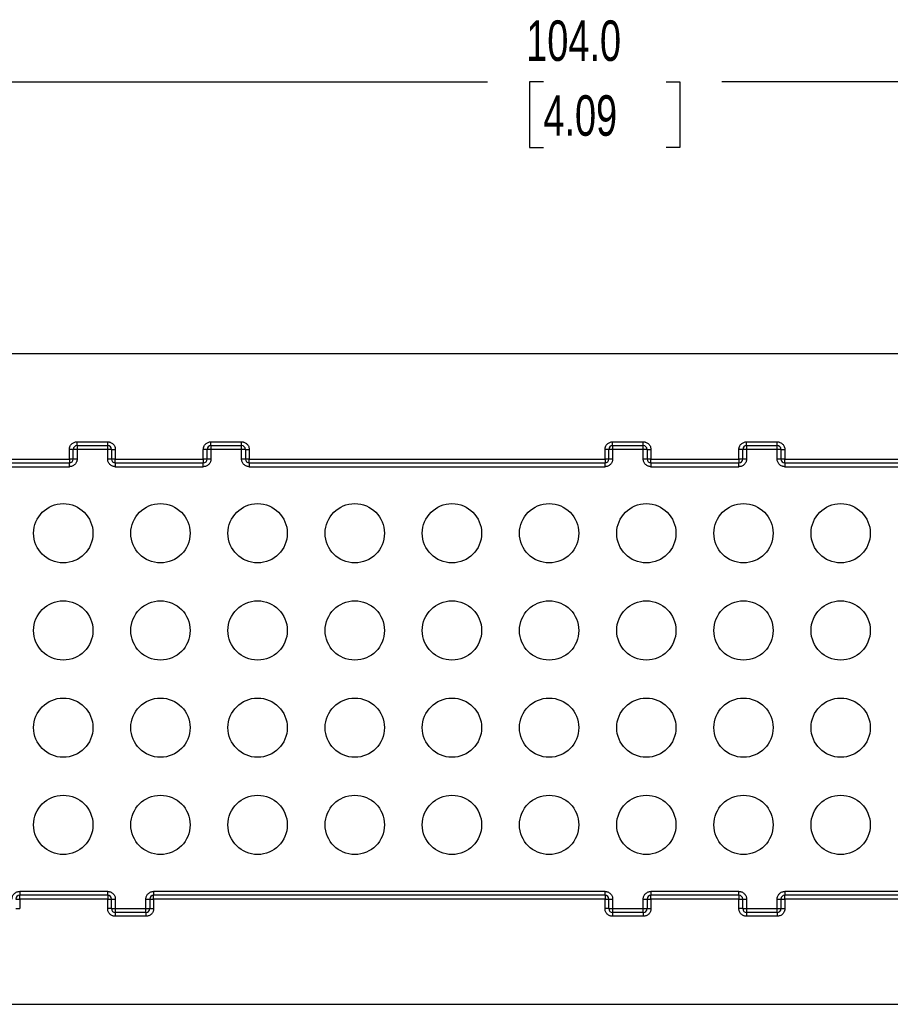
# Model space of a CAD drawing. Header units: millimetres. Extents: x 6 to 273, y 6 to 210.
# Tile 3 of 13: x 62 to 107, y 59 to 111. Entities that reach past the tile are written whole.
import ezdxf

# ---------------------------------------------------------------- set-up
doc = ezdxf.new("R2010")
doc.units = ezdxf.units.MM
doc.linetypes.add('SLD-Solid', pattern=[0])
doc.layers.add('DIMENSIONS', color=140, linetype='SLD-Solid', lineweight=25)
doc.styles.add('SLDTEXTSTYLE0', font='TXT', dxfattribs={"width": 0.7})
doc.dimstyles.new('SLDDIMSTYLE0', dxfattribs={"dimtxt": 2.158008, "dimasz": 3.302, "dimexe": 0, "dimexo": 0.0625, "dimgap": 0.539502, "dimtad": 0, "dimtih": 1, "dimtoh": 1, "dimrnd": 1e-09, "dimzin": 4, "dimdsep": 46, "dimtxsty": 'SLDTEXTSTYLE0', "dimsah": 1, "dimcen": 0.09, "dimadec": 0, "dimazin": 1, "dimtfac": 1, "dimtofl": 0, "dimtmove": 0, "dimatfit": 3, "dimfxl": 0, "dimfrac": 2, "dimtolj": 1, "dimtzin": 12, "dimarcsym": 0})

# ---------------------------------------------------------------- blocks, each defined once
blk = doc.blocks.new('_D')
at = {"layer": 'DIMENSIONS'}
for p, q in [((45.165, 91.074), (45.165, 110.694)), ((149.165, 91.074), (149.165, 110.694)), ((45.165, 107.519), (86.318, 107.519)), ((89.243, 107.519), (88.518, 107.519)), ((88.518, 107.519), (88.518, 104.09)), ((95.655, 107.519), (96.38, 107.519)), ((96.38, 107.519), (96.38, 104.09)), ((149.165, 107.519), (98.58, 107.519)), ((88.518, 104.09), (89.243, 104.09)), ((96.38, 104.09), (95.655, 104.09))]:
    blk.add_line(p, q, dxfattribs=at)
for points in [[(45.165, 107.519), (48.467, 107.011), (48.467, 108.027)], [(149.165, 107.519), (145.863, 108.027), (145.863, 107.011)]]:
    blk.add_solid(points, dxfattribs=at)
at = {"layer": 'DIMENSIONS', "char_height": 2.1167, "attachment_point": 1, "style": 'SLDTEXTSTYLE0'}
for s, insert in [('104.0', (88.345, 110.731)), ('4.09', (89.243, 106.818))]:
    blk.add_mtext(s, dxfattribs=dict(at, insert=insert))

msp = doc.modelspace()

# ---------------------------------------------------------------- linework, layer by layer
for p, q in [((142.165, 93.304), (52.165, 93.304)), ((64.865, 88.504), (64.865, 88.704)), ((64.865, 88.704), (66.465, 88.704)), ((66.465, 88.504), (66.465, 88.704)), ((71.865, 88.504), (71.865, 88.704)), ((71.865, 88.704), (73.465, 88.704)), ((73.465, 88.504), (73.465, 88.704)), ((92.865, 88.504), (92.865, 88.704)), ((92.865, 88.704), (94.465, 88.704)), ((94.465, 88.504), (94.465, 88.704)), ((99.865, 88.504), (99.865, 88.704)), ((99.865, 88.704), (101.465, 88.704)), ((101.465, 88.504), (101.465, 88.704)), ((64.665, 88.304), (64.465, 88.304)), ((64.465, 87.804), (64.465, 88.304)), ((64.665, 87.804), (64.665, 88.304)), ((64.865, 88.304), (64.665, 88.304)), ((64.865, 88.504), (66.465, 88.504)), ((64.865, 88.504), (64.865, 88.304)), ((64.865, 88.304), (64.865, 87.804)), ((66.465, 88.304), (64.865, 88.304)), ((66.465, 88.304), (66.465, 88.504)), ((66.465, 87.804), (66.465, 88.304)), ((66.665, 88.304), (66.465, 88.304)), ((66.665, 88.304), (66.665, 87.804)), ((66.665, 88.304), (66.865, 88.304)), ((66.865, 88.304), (66.865, 87.804)), ((71.665, 88.304), (71.465, 88.304)), ((71.465, 87.804), (71.465, 88.304)), ((71.665, 87.804), (71.665, 88.304)), ((71.865, 88.304), (71.665, 88.304)), ((71.865, 88.504), (73.465, 88.504)), ((71.865, 88.504), (71.865, 88.304)), ((71.865, 88.304), (71.865, 87.804)), ((73.465, 88.304), (71.865, 88.304)), ((73.465, 88.304), (73.465, 88.504)), ((73.465, 87.804), (73.465, 88.304)), ((73.665, 88.304), (73.465, 88.304)), ((73.665, 88.304), (73.665, 87.804)), ((73.665, 88.304), (73.865, 88.304)), ((73.865, 88.304), (73.865, 87.804)), ((92.665, 88.304), (92.465, 88.304)), ((92.465, 87.804), (92.465, 88.304)), ((92.665, 87.804), (92.665, 88.304)), ((92.865, 88.304), (92.665, 88.304)), ((92.865, 88.504), (94.465, 88.504)), ((92.865, 88.504), (92.865, 88.304)), ((92.865, 88.304), (92.865, 87.804)), ((94.465, 88.304), (92.865, 88.304)), ((94.465, 88.304), (94.465, 88.504)), ((94.465, 87.804), (94.465, 88.304)), ((94.665, 88.304), (94.465, 88.304)), ((94.665, 88.304), (94.665, 87.804)), ((94.665, 88.304), (94.865, 88.304)), ((94.865, 88.304), (94.865, 87.804)), ((99.665, 88.304), (99.465, 88.304)), ((99.465, 87.804), (99.465, 88.304)), ((99.665, 87.804), (99.665, 88.304)), ((99.865, 88.304), (99.665, 88.304)), ((99.865, 88.504), (101.465, 88.504)), ((99.865, 88.504), (99.865, 88.304)), ((99.865, 88.304), (99.865, 87.804)), ((101.465, 88.304), (99.865, 88.304)), ((101.465, 88.304), (101.465, 88.504)), ((101.465, 87.804), (101.465, 88.304)), ((101.665, 88.304), (101.465, 88.304)), ((101.665, 88.304), (101.665, 87.804)), ((101.665, 88.304), (101.865, 88.304)), ((101.865, 88.304), (101.865, 87.804)), ((60.873, 87.804), (64.465, 87.804)), ((60.873, 87.604), (64.465, 87.604)), ((64.665, 87.804), (64.465, 87.804)), ((64.465, 87.804), (64.465, 87.604)), ((64.465, 87.404), (64.465, 87.604)), ((64.865, 87.804), (64.665, 87.804)), ((66.665, 87.804), (66.465, 87.804)), ((66.865, 87.804), (66.665, 87.804)), ((66.865, 87.604), (66.865, 87.804)), ((66.865, 87.804), (71.465, 87.804)), ((66.865, 87.604), (71.465, 87.604)), ((66.865, 87.604), (66.865, 87.404)), ((71.665, 87.804), (71.465, 87.804)), ((71.465, 87.804), (71.465, 87.604)), ((71.465, 87.404), (71.465, 87.604)), ((71.865, 87.804), (71.665, 87.804)), ((73.665, 87.804), (73.465, 87.804)), ((73.865, 87.804), (73.665, 87.804)), ((73.865, 87.604), (73.865, 87.804)), ((73.865, 87.804), (92.465, 87.804)), ((73.865, 87.604), (92.465, 87.604)), ((73.865, 87.604), (73.865, 87.404)), ((92.465, 87.804), (92.465, 87.604)), ((92.665, 87.804), (92.465, 87.804)), ((92.465, 87.404), (92.465, 87.604)), ((92.865, 87.804), (92.665, 87.804)), ((94.665, 87.804), (94.465, 87.804)), ((94.865, 87.804), (94.665, 87.804)), ((94.865, 87.604), (94.865, 87.804)), ((94.865, 87.804), (99.465, 87.804)), ((94.865, 87.604), (99.465, 87.604)), ((94.865, 87.604), (94.865, 87.404)), ((99.465, 87.804), (99.465, 87.604)), ((99.665, 87.804), (99.465, 87.804)), ((99.465, 87.404), (99.465, 87.604)), ((99.865, 87.804), (99.665, 87.804)), ((101.665, 87.804), (101.465, 87.804)), ((101.865, 87.804), (101.665, 87.804)), ((101.865, 87.604), (101.865, 87.804)), ((101.865, 87.804), (120.465, 87.804)), ((101.865, 87.604), (120.465, 87.604)), ((101.865, 87.604), (101.865, 87.404)), ((60.873, 87.404), (64.465, 87.404)), ((66.865, 87.404), (71.465, 87.404)), ((73.865, 87.404), (92.465, 87.404)), ((94.865, 87.404), (99.465, 87.404)), ((101.865, 87.404), (120.465, 87.404)), ((66.465, 65.204), (61.865, 65.204)), ((61.865, 65.204), (61.865, 65.004)), ((66.465, 65.004), (61.865, 65.004)), ((61.865, 64.804), (61.865, 65.004)), ((66.465, 65.004), (66.465, 65.204)), ((66.465, 65.004), (66.465, 64.804)), ((92.465, 65.204), (68.865, 65.204)), ((68.865, 65.204), (68.865, 65.004)), ((92.465, 65.004), (68.865, 65.004)), ((68.865, 64.804), (68.865, 65.004)), ((92.465, 65.004), (92.465, 65.204)), ((92.465, 65.004), (92.465, 64.804)), ((99.465, 65.204), (94.865, 65.204)), ((94.865, 65.204), (94.865, 65.004)), ((99.465, 65.004), (94.865, 65.004)), ((94.865, 64.804), (94.865, 65.004)), ((99.465, 65.004), (99.465, 65.204)), ((99.465, 65.004), (99.465, 64.804)), ((125.465, 65.204), (101.865, 65.204)), ((101.865, 65.204), (101.865, 65.004)), ((125.465, 65.004), (101.865, 65.004)), ((101.865, 64.804), (101.865, 65.004)), ((61.665, 64.804), (61.865, 64.804)), ((61.865, 64.804), (61.865, 64.304)), ((66.465, 64.804), (61.865, 64.804)), ((66.465, 64.804), (66.665, 64.804)), ((66.465, 64.304), (66.465, 64.804)), ((66.665, 64.304), (66.665, 64.804)), ((66.665, 64.804), (66.865, 64.804)), ((66.865, 64.804), (66.865, 64.304)), ((68.465, 64.304), (68.465, 64.804)), ((68.465, 64.804), (68.665, 64.804)), ((68.665, 64.804), (68.665, 64.304)), ((68.665, 64.804), (68.865, 64.804)), ((68.865, 64.804), (68.865, 64.304)), ((92.465, 64.804), (68.865, 64.804)), ((92.465, 64.804), (92.665, 64.804)), ((92.465, 64.304), (92.465, 64.804)), ((92.665, 64.304), (92.665, 64.804)), ((92.665, 64.804), (92.865, 64.804)), ((92.865, 64.804), (92.865, 64.304)), ((94.465, 64.304), (94.465, 64.804)), ((94.465, 64.804), (94.665, 64.804)), ((94.665, 64.804), (94.665, 64.304)), ((94.665, 64.804), (94.865, 64.804)), ((99.465, 64.804), (94.865, 64.804)), ((94.865, 64.804), (94.865, 64.304)), ((99.465, 64.804), (99.665, 64.804)), ((99.465, 64.304), (99.465, 64.804)), ((99.665, 64.304), (99.665, 64.804)), ((99.665, 64.804), (99.865, 64.804)), ((99.865, 64.804), (99.865, 64.304)), ((101.465, 64.304), (101.465, 64.804)), ((101.465, 64.804), (101.665, 64.804)), ((101.665, 64.804), (101.665, 64.304)), ((101.665, 64.804), (101.865, 64.804)), ((125.465, 64.804), (101.865, 64.804)), ((101.865, 64.804), (101.865, 64.304)), ((61.665, 64.304), (61.865, 64.304)), ((66.665, 64.304), (66.465, 64.304)), ((66.665, 64.304), (66.865, 64.304)), ((66.865, 64.304), (68.465, 64.304)), ((66.865, 64.304), (66.865, 64.104)), ((68.465, 64.104), (66.865, 64.104)), ((66.865, 64.104), (66.865, 63.904)), ((68.465, 63.904), (66.865, 63.904)), ((68.465, 64.304), (68.665, 64.304)), ((68.465, 64.104), (68.465, 64.304)), ((68.465, 64.104), (68.465, 63.904)), ((68.665, 64.304), (68.865, 64.304)), ((92.665, 64.304), (92.465, 64.304)), ((92.665, 64.304), (92.865, 64.304)), ((92.865, 64.304), (94.465, 64.304)), ((92.865, 64.304), (92.865, 64.104)), ((94.465, 64.104), (92.865, 64.104)), ((92.865, 64.104), (92.865, 63.904)), ((94.465, 63.904), (92.865, 63.904)), ((94.465, 64.304), (94.665, 64.304)), ((94.465, 64.104), (94.465, 64.304)), ((94.465, 64.104), (94.465, 63.904)), ((94.665, 64.304), (94.865, 64.304)), ((99.665, 64.304), (99.465, 64.304)), ((99.665, 64.304), (99.865, 64.304)), ((99.865, 64.304), (101.465, 64.304)), ((99.865, 64.304), (99.865, 64.104)), ((101.465, 64.104), (99.865, 64.104)), ((99.865, 64.104), (99.865, 63.904)), ((101.465, 63.904), (99.865, 63.904)), ((101.465, 64.304), (101.665, 64.304)), ((101.465, 64.104), (101.465, 64.304)), ((101.465, 64.104), (101.465, 63.904)), ((101.665, 64.304), (101.865, 64.304)), ((52.165, 59.304), (142.165, 59.304))]:
    msp.add_line(p, q)
for centre in [(64.145, 83.924), (69.225, 83.924), (74.305, 83.924), (79.385, 83.924), (84.465, 83.924), (89.545, 83.924), (94.625, 83.924), (99.705, 83.924), (104.785, 83.924), (64.145, 78.844), (69.225, 78.844), (74.305, 78.844), (79.385, 78.844), (84.465, 78.844), (89.545, 78.844), (94.625, 78.844), (99.705, 78.844), (104.785, 78.844), (64.145, 73.764), (69.225, 73.764), (74.305, 73.764), (79.385, 73.764), (84.465, 73.764), (89.545, 73.764), (94.625, 73.764), (99.705, 73.764), (104.785, 73.764), (64.145, 68.684), (69.225, 68.684), (74.305, 68.684), (79.385, 68.684), (84.465, 68.684), (89.545, 68.684), (94.625, 68.684), (99.705, 68.684), (104.785, 68.684)]:
    msp.add_circle(centre, 1.55)
for centre, start, end in [((64.865, 88.304), 90, 180), ((66.465, 88.304), 0, 90), ((71.865, 88.304), 90, 180), ((73.465, 88.304), 0, 90), ((92.865, 88.304), 90, 180), ((94.465, 88.304), 0, 90), ((99.865, 88.304), 90, 180), ((101.465, 88.304), 0, 90), ((64.465, 87.804), 270, 0), ((66.865, 87.804), 180, 270), ((71.465, 87.804), 270, 0), ((73.865, 87.804), 180, 270), ((92.465, 87.804), 270, 0), ((94.865, 87.804), 180, 270), ((99.465, 87.804), 270, 0), ((101.865, 87.804), 180, 270), ((61.865, 64.804), 90, 180), ((66.465, 64.804), 0, 90), ((68.865, 64.804), 90, 180), ((92.465, 64.804), 0, 90), ((94.865, 64.804), 90, 180), ((99.465, 64.804), 0, 90), ((101.865, 64.804), 90, 180), ((66.865, 64.304), 180, 270), ((68.465, 64.304), 270, 0), ((92.865, 64.304), 180, 270), ((94.465, 64.304), 270, 0), ((99.865, 64.304), 180, 270), ((101.465, 64.304), 270, 0)]:
    msp.add_arc(centre, 0.2, start, end)
for points, knots in [([(64.465, 88.304), (64.466, 88.321), (64.467, 88.354), (64.477, 88.403), (64.495, 88.461), (64.528, 88.525), (64.58, 88.588), (64.644, 88.641), (64.715, 88.677), (64.79, 88.7), (64.84, 88.703), (64.865, 88.704)], [0, 0, 0, 0, 0.079597, 0.159223, 0.240129, 0.368602, 0.500069, 0.628543, 0.760011, 0.879282, 1, 1, 1, 1]), ([(66.465, 88.704), (66.482, 88.703), (66.515, 88.702), (66.565, 88.692), (66.622, 88.674), (66.686, 88.641), (66.75, 88.589), (66.802, 88.526), (66.838, 88.455), (66.861, 88.38), (66.864, 88.329), (66.865, 88.304)], [0, 0, 0, 0, 0.0795968, 0.1592228, 0.2401291, 0.3686016, 0.5000689, 0.6285428, 0.7600114, 0.8792821, 1, 1, 1, 1]), ([(71.465, 88.304), (71.466, 88.321), (71.467, 88.354), (71.477, 88.403), (71.495, 88.461), (71.528, 88.525), (71.58, 88.588), (71.644, 88.641), (71.715, 88.677), (71.79, 88.7), (71.84, 88.703), (71.865, 88.704)], [0, 0, 0, 0, 0.079597, 0.159223, 0.240129, 0.368602, 0.500069, 0.628543, 0.760011, 0.879282, 1, 1, 1, 1]), ([(73.465, 88.704), (73.482, 88.703), (73.515, 88.702), (73.565, 88.692), (73.622, 88.674), (73.686, 88.641), (73.75, 88.589), (73.802, 88.526), (73.838, 88.455), (73.861, 88.38), (73.864, 88.329), (73.865, 88.304)], [0, 0, 0, 0, 0.079597, 0.159223, 0.240129, 0.368602, 0.500069, 0.628543, 0.760011, 0.879282, 1, 1, 1, 1]), ([(92.465, 88.304), (92.466, 88.321), (92.467, 88.354), (92.477, 88.403), (92.495, 88.461), (92.528, 88.525), (92.58, 88.588), (92.644, 88.641), (92.715, 88.677), (92.79, 88.7), (92.84, 88.703), (92.865, 88.704)], [0, 0, 0, 0, 0.079597, 0.159223, 0.240129, 0.368602, 0.500069, 0.628543, 0.760011, 0.879282, 1, 1, 1, 1]), ([(94.465, 88.704), (94.482, 88.703), (94.515, 88.702), (94.565, 88.692), (94.622, 88.674), (94.686, 88.641), (94.75, 88.589), (94.802, 88.526), (94.838, 88.455), (94.861, 88.38), (94.864, 88.329), (94.865, 88.304)], [0, 0, 0, 0, 0.0795968, 0.1592228, 0.2401291, 0.3686016, 0.5000689, 0.6285428, 0.7600114, 0.8792821, 1, 1, 1, 1]), ([(99.465, 88.304), (99.466, 88.321), (99.467, 88.354), (99.477, 88.403), (99.495, 88.461), (99.528, 88.525), (99.58, 88.588), (99.644, 88.641), (99.715, 88.677), (99.79, 88.7), (99.84, 88.703), (99.865, 88.704)], [0, 0, 0, 0, 0.079597, 0.159223, 0.240129, 0.368602, 0.500069, 0.628543, 0.760011, 0.879282, 1, 1, 1, 1]), ([(101.465, 88.704), (101.482, 88.703), (101.515, 88.702), (101.565, 88.692), (101.622, 88.674), (101.686, 88.641), (101.75, 88.589), (101.802, 88.526), (101.838, 88.455), (101.861, 88.38), (101.864, 88.329), (101.865, 88.304)], [0, 0, 0, 0, 0.079597, 0.159223, 0.240129, 0.368602, 0.500069, 0.628543, 0.760011, 0.879282, 1, 1, 1, 1]), ([(64.865, 87.804), (64.865, 87.787), (64.864, 87.754), (64.854, 87.705), (64.835, 87.647), (64.802, 87.583), (64.751, 87.52), (64.687, 87.467), (64.616, 87.431), (64.541, 87.408), (64.491, 87.405), (64.465, 87.404)], [0, 0, 0, 0, 0.0795968, 0.1592228, 0.2401291, 0.3686016, 0.5000689, 0.6285428, 0.7600114, 0.8792821, 1, 1, 1, 1]), ([(66.865, 87.404), (66.849, 87.405), (66.815, 87.406), (66.766, 87.416), (66.708, 87.434), (66.644, 87.467), (66.581, 87.519), (66.529, 87.583), (66.492, 87.654), (66.469, 87.728), (66.467, 87.779), (66.465, 87.804)], [0, 0, 0, 0, 0.079597, 0.159223, 0.240129, 0.368602, 0.500069, 0.628543, 0.760011, 0.879282, 1, 1, 1, 1]), ([(71.865, 87.804), (71.865, 87.787), (71.864, 87.754), (71.854, 87.705), (71.835, 87.647), (71.802, 87.583), (71.751, 87.52), (71.687, 87.467), (71.616, 87.431), (71.541, 87.408), (71.491, 87.405), (71.465, 87.404)], [0, 0, 0, 0, 0.079597, 0.159223, 0.240129, 0.368602, 0.500069, 0.628543, 0.760011, 0.879282, 1, 1, 1, 1]), ([(73.865, 87.404), (73.849, 87.405), (73.815, 87.406), (73.766, 87.416), (73.708, 87.434), (73.644, 87.467), (73.581, 87.519), (73.529, 87.583), (73.492, 87.654), (73.469, 87.728), (73.467, 87.779), (73.465, 87.804)], [0, 0, 0, 0, 0.079597, 0.159223, 0.240129, 0.368602, 0.500069, 0.628543, 0.760011, 0.879282, 1, 1, 1, 1]), ([(92.865, 87.804), (92.865, 87.787), (92.864, 87.754), (92.854, 87.705), (92.835, 87.647), (92.802, 87.583), (92.751, 87.52), (92.687, 87.467), (92.616, 87.431), (92.541, 87.408), (92.491, 87.405), (92.465, 87.404)], [0, 0, 0, 0, 0.079597, 0.159223, 0.240129, 0.368602, 0.500069, 0.628543, 0.760011, 0.879282, 1, 1, 1, 1]), ([(94.865, 87.404), (94.849, 87.405), (94.815, 87.406), (94.766, 87.416), (94.708, 87.434), (94.644, 87.467), (94.581, 87.519), (94.529, 87.583), (94.492, 87.654), (94.469, 87.728), (94.467, 87.779), (94.465, 87.804)], [0, 0, 0, 0, 0.079597, 0.159223, 0.240129, 0.368602, 0.500069, 0.628543, 0.760011, 0.879282, 1, 1, 1, 1]), ([(99.865, 87.804), (99.865, 87.787), (99.864, 87.754), (99.854, 87.705), (99.835, 87.647), (99.802, 87.583), (99.751, 87.52), (99.687, 87.467), (99.616, 87.431), (99.541, 87.408), (99.491, 87.405), (99.465, 87.404)], [0, 0, 0, 0, 0.079597, 0.159223, 0.240129, 0.368602, 0.500069, 0.628543, 0.760011, 0.879282, 1, 1, 1, 1]), ([(101.865, 87.404), (101.849, 87.405), (101.815, 87.406), (101.766, 87.416), (101.708, 87.434), (101.644, 87.467), (101.581, 87.519), (101.529, 87.583), (101.492, 87.654), (101.469, 87.728), (101.467, 87.779), (101.465, 87.804)], [0, 0, 0, 0, 0.079597, 0.159223, 0.240129, 0.368602, 0.500069, 0.628543, 0.760011, 0.879282, 1, 1, 1, 1]), ([(61.465, 64.804), (61.466, 64.821), (61.467, 64.854), (61.477, 64.903), (61.495, 64.961), (61.528, 65.025), (61.58, 65.088), (61.644, 65.141), (61.715, 65.177), (61.79, 65.2), (61.84, 65.203), (61.865, 65.204)], [0, 0, 0, 0, 0.079597, 0.159223, 0.240129, 0.368602, 0.500069, 0.628543, 0.760011, 0.879282, 1, 1, 1, 1]), ([(66.465, 65.204), (66.482, 65.203), (66.515, 65.202), (66.565, 65.192), (66.622, 65.174), (66.686, 65.141), (66.75, 65.089), (66.802, 65.026), (66.838, 64.955), (66.861, 64.88), (66.864, 64.829), (66.865, 64.804)], [0, 0, 0, 0, 0.079597, 0.159223, 0.240129, 0.368602, 0.500069, 0.628543, 0.760011, 0.879282, 1, 1, 1, 1]), ([(68.465, 64.804), (68.466, 64.821), (68.467, 64.854), (68.477, 64.903), (68.495, 64.961), (68.528, 65.025), (68.58, 65.088), (68.644, 65.141), (68.715, 65.177), (68.79, 65.2), (68.84, 65.203), (68.865, 65.204)], [0, 0, 0, 0, 0.079597, 0.159223, 0.240129, 0.368602, 0.500069, 0.628543, 0.760011, 0.879282, 1, 1, 1, 1]), ([(92.465, 65.204), (92.482, 65.203), (92.515, 65.202), (92.565, 65.192), (92.622, 65.174), (92.686, 65.141), (92.75, 65.089), (92.802, 65.026), (92.838, 64.955), (92.861, 64.88), (92.864, 64.829), (92.865, 64.804)], [0, 0, 0, 0, 0.079597, 0.159223, 0.240129, 0.368602, 0.500069, 0.628543, 0.760011, 0.879282, 1, 1, 1, 1]), ([(94.465, 64.804), (94.466, 64.821), (94.467, 64.854), (94.477, 64.903), (94.495, 64.961), (94.528, 65.025), (94.58, 65.088), (94.644, 65.141), (94.715, 65.177), (94.79, 65.2), (94.84, 65.203), (94.865, 65.204)], [0, 0, 0, 0, 0.079597, 0.159223, 0.240129, 0.368602, 0.500069, 0.628543, 0.760011, 0.879282, 1, 1, 1, 1]), ([(99.465, 65.204), (99.482, 65.203), (99.515, 65.202), (99.565, 65.192), (99.622, 65.174), (99.686, 65.141), (99.75, 65.089), (99.802, 65.026), (99.838, 64.955), (99.861, 64.88), (99.864, 64.829), (99.865, 64.804)], [0, 0, 0, 0, 0.079597, 0.159223, 0.240129, 0.368602, 0.500069, 0.628543, 0.760011, 0.879282, 1, 1, 1, 1]), ([(101.465, 64.804), (101.466, 64.821), (101.467, 64.854), (101.477, 64.903), (101.495, 64.961), (101.528, 65.025), (101.58, 65.088), (101.644, 65.141), (101.715, 65.177), (101.79, 65.2), (101.84, 65.203), (101.865, 65.204)], [0, 0, 0, 0, 0.079597, 0.159223, 0.240129, 0.368602, 0.500069, 0.628543, 0.760011, 0.879282, 1, 1, 1, 1]), ([(66.865, 63.904), (66.849, 63.905), (66.815, 63.906), (66.766, 63.916), (66.708, 63.934), (66.644, 63.967), (66.581, 64.019), (66.529, 64.083), (66.492, 64.154), (66.469, 64.228), (66.467, 64.279), (66.465, 64.304)], [0, 0, 0, 0, 0.0795968, 0.1592228, 0.2401291, 0.3686016, 0.5000689, 0.6285428, 0.7600114, 0.8792821, 1, 1, 1, 1]), ([(68.865, 64.304), (68.865, 64.287), (68.864, 64.254), (68.854, 64.205), (68.835, 64.147), (68.802, 64.083), (68.751, 64.02), (68.687, 63.967), (68.616, 63.931), (68.541, 63.908), (68.491, 63.905), (68.465, 63.904)], [0, 0, 0, 0, 0.079597, 0.159223, 0.240129, 0.368602, 0.500069, 0.628543, 0.760011, 0.879282, 1, 1, 1, 1]), ([(92.865, 63.904), (92.849, 63.905), (92.815, 63.906), (92.766, 63.916), (92.708, 63.934), (92.644, 63.967), (92.581, 64.019), (92.529, 64.083), (92.492, 64.154), (92.469, 64.228), (92.467, 64.279), (92.465, 64.304)], [0, 0, 0, 0, 0.079597, 0.159223, 0.240129, 0.368602, 0.500069, 0.628543, 0.760011, 0.879282, 1, 1, 1, 1]), ([(94.865, 64.304), (94.865, 64.287), (94.864, 64.254), (94.854, 64.205), (94.835, 64.147), (94.802, 64.083), (94.751, 64.02), (94.687, 63.967), (94.616, 63.931), (94.541, 63.908), (94.491, 63.905), (94.465, 63.904)], [0, 0, 0, 0, 0.0795968, 0.1592228, 0.2401291, 0.3686016, 0.5000689, 0.6285428, 0.7600114, 0.8792821, 1, 1, 1, 1]), ([(99.865, 63.904), (99.849, 63.905), (99.815, 63.906), (99.766, 63.916), (99.708, 63.934), (99.644, 63.967), (99.581, 64.019), (99.529, 64.083), (99.492, 64.154), (99.469, 64.228), (99.467, 64.279), (99.465, 64.304)], [0, 0, 0, 0, 0.0795968, 0.1592228, 0.2401291, 0.3686016, 0.5000689, 0.6285428, 0.7600114, 0.8792821, 1, 1, 1, 1]), ([(101.865, 64.304), (101.865, 64.287), (101.864, 64.254), (101.854, 64.205), (101.835, 64.147), (101.802, 64.083), (101.751, 64.02), (101.687, 63.967), (101.616, 63.931), (101.541, 63.908), (101.491, 63.905), (101.465, 63.904)], [0, 0, 0, 0, 0.079597, 0.159223, 0.240129, 0.368602, 0.500069, 0.628543, 0.760011, 0.879282, 1, 1, 1, 1])]:
    msp.add_open_spline(points, degree=3, knots=knots)

# ---------------------------------------------------------------- dimensions: what is measured, and where the dimension line sits
at = {"layer": 'DIMENSIONS'}
dim = msp.add_linear_dim(base=(149.165, 107.519), p1=(45.165, 89.804), p2=(149.165, 89.804), dimstyle='SLDDIMSTYLE0', dxfattribs=at)
dim.commit()
dim.dimension.update_dxf_attribs({"geometry": '_D', "text_midpoint": (92.449, 107.519), "dimtype": 160})

doc.saveas('drawing.dxf')
